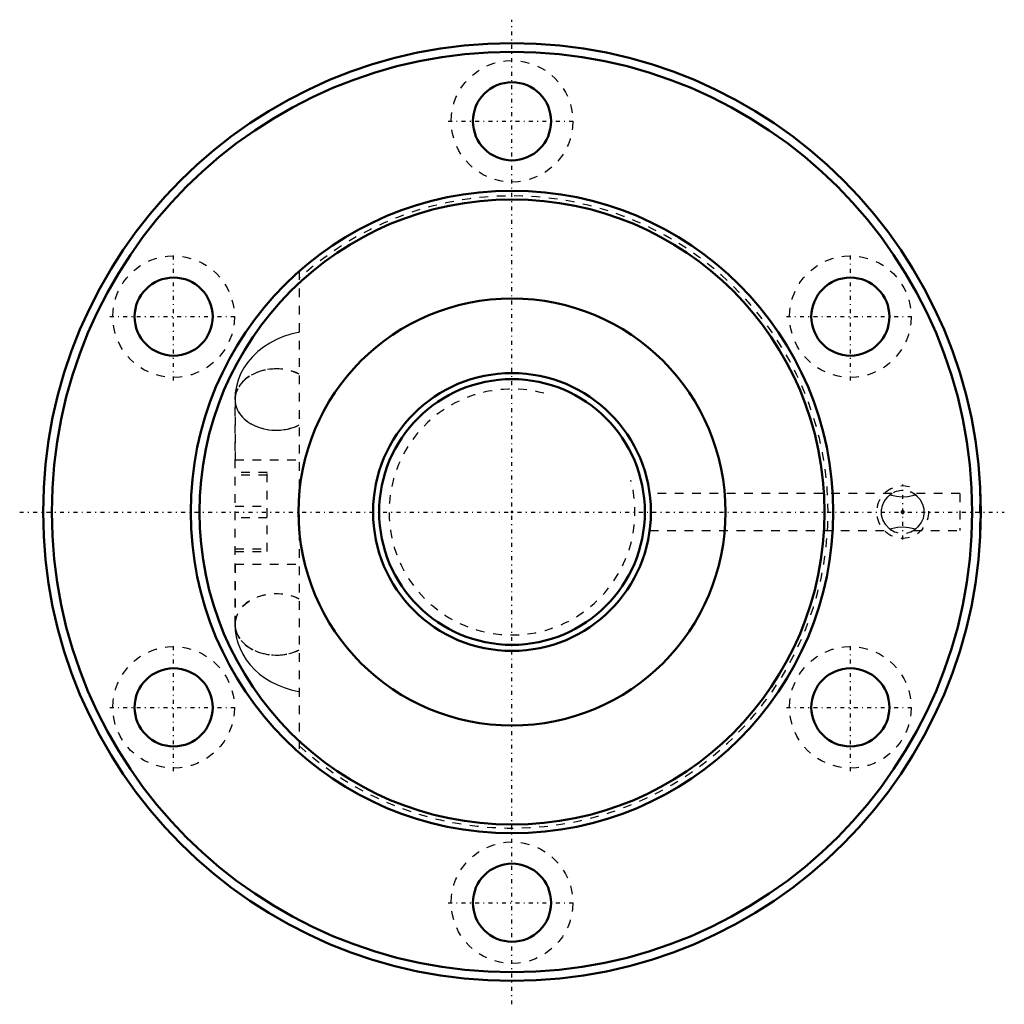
# Model space of a CAD drawing. Header units: millimetres. Extents: x -57 to 57, y -57 to 57.
import ezdxf

# ---------------------------------------------------------------- set-up
doc = ezdxf.new("R2010")
doc.units = ezdxf.units.MM
doc.linetypes.add('Center', pattern=[1.5, 0.45, -0.5, 0.05, -0.5])
doc.linetypes.add('Dashed', pattern=[2, 1, -1])
for name, color, linetype, lineweight in [('2d ConnectionPoints', 7, 'Continuous', 50), ('AM_0', 7, 'Continuous', 50), ('AM_5', 3, 'Continuous', 25), ('AM_7', 7, 'Center', 25), ('AM_9', 6, 'Dashed', 25)]:
    doc.layers.add(name, color=color, linetype=linetype, lineweight=lineweight)

# ---------------------------------------------------------------- blocks, each defined once
blk = doc.blocks.new('1_BIF3210V_7RR_Nut_0_in_BIF3210V_7RRG0_140LC0_000_2')
at = {"layer": 'AM_0'}
for p, q in [((54, 2.12), (53.96, 2.12)), ((53.96, -2.12), (53.96, -2.12))]:
    blk.add_line(p, q, dxfattribs=at)
for centre, radius in [((0, 0), 54), ((0, 0), 53), ((0, 45), 4.5), ((0, 0), 37), ((0, 0), 36), ((-38.97, 22.5), 4.5), ((38.97, 22.5), 4.5), ((0, 0), 24.6), ((-38.97, -22.5), 4.5), ((38.97, -22.5), 4.5), ((0, -45), 4.5)]:
    blk.add_circle(centre, radius, dxfattribs=at)
at = {"layer": 'AM_5', "linetype": 'Dashed'}
blk.add_arc((45, 0), 3, 75, 15, dxfattribs=at)
at = {"layer": 'AM_7'}
for p, q in [((0, -56.7), (0, 56.7)), ((-7.35, 45), (7.35, 45)), ((-38.97, 15.15), (-38.97, 29.85)), ((38.97, 15.15), (38.97, 29.85)), ((-46.32, 22.5), (-31.62, 22.5)), ((31.62, 22.5), (46.32, 22.5)), ((45, -3.15), (45, 3.15)), ((-56.7, 0), (56.7, 0)), ((-38.97, -29.85), (-38.97, -15.15)), ((38.97, -29.85), (38.97, -15.15)), ((-46.32, -22.5), (-31.62, -22.5)), ((31.62, -22.5), (46.32, -22.5)), ((-7.35, -45), (7.35, -45))]:
    blk.add_line(p, q, dxfattribs=at)
at = {"layer": 'AM_9'}
for p, q in [((-24.5, 27.73), (-24.5, -27.73)), ((-31.9, -12.95), (-31.9, 12.95)), ((-31.89, 12.95), (-31.89, 6)), ((-31.9, 6), (-24.5, 6)), ((-28.2, 4.55), (-31.9, 4.55)), ((-28.2, -4.55), (-28.2, 4.55)), ((-28.2, 4.25), (-31.9, 4.25)), ((43.75, 2.12), (15.86, 2.12)), ((51.59, 2.12), (46.24, 2.12)), ((51.59, 2.12), (51.59, -2.12)), ((53.89, -2.12), (53.89, 2.12)), ((53.96, 2.12), (53.89, 2.12)), ((-31.9, 0.67), (-28.2, 0.67)), ((-28.2, -0.67), (-31.9, -0.67)), ((15.86, -2.12), (43.76, -2.12)), ((46.25, -2.12), (51.59, -2.12)), ((53.89, -2.12), (53.96, -2.12)), ((-31.9, -4.25), (-28.2, -4.25)), ((-31.9, -4.55), (-28.2, -4.55)), ((-31.9, -6), (-24.5, -6)), ((-31.89, -6), (-31.89, -12.95))]:
    blk.add_line(p, q, dxfattribs=at)
for points in [[(-24.5, 20.69), (-24.62, 20.67), (-25.48, 20.47), (-26.31, 20.2), (-27.12, 19.87), (-27.9, 19.46), (-28.62, 19), (-29.29, 18.47), (-29.9, 17.89), (-30.43, 17.26), (-30.88, 16.6), (-31.25, 15.9), (-31.54, 15.18), (-31.74, 14.45), (-31.87, 13.71), (-31.91, 12.95)], [(43.71, -2.09), (43.49, -1.94), (43.04, -1.48), (42.72, -0.92), (42.57, -0.38), (42.55, 0.22), (42.66, 0.74), (42.87, 1.22), (43.28, 1.76), (43.49, 1.94), (43.6, 2.02)], [(43.76, 2.12), (43.73, 2.1), (43.53, 1.97)], [(43.53, 1.97), (44.28, 1.83), (44.92, 1.75), (45.59, 1.8), (46.47, 1.97)], [(46.47, 1.97), (46.3, 2.09), (46.24, 2.12), (46.24, 2.12)], [(46.29, 2.09), (46.51, 1.94), (46.96, 1.48), (47.28, 0.92), (47.43, 0.38), (47.45, -0.22), (47.34, -0.74), (47.13, -1.22), (46.72, -1.76), (46.51, -1.94), (46.4, -2.02)], [(44.94, -0.17), (44.99, -0.18), (45.04, -0.17), (45.09, -0.15), (45.12, -0.11), (45.15, -0.07), (45.16, -0.01), (45.16, 0.06), (45.13, 0.11), (45.08, 0.15), (45.03, 0.17), (44.98, 0.17), (44.93, 0.16), (44.89, 0.13), (44.85, 0.08), (44.84, 0.03), (44.84, -0.04), (44.86, -0.1), (44.9, -0.14), (44.94, -0.17)], [(46.47, -1.97), (45.72, -1.83), (45.08, -1.75), (44.41, -1.8), (43.53, -1.97)], [(43.53, -1.97), (43.7, -2.09), (43.76, -2.12), (43.76, -2.12)], [(46.24, -2.12), (46.27, -2.1), (46.47, -1.97)], [(-31.91, -12.95), (-31.88, -13.64), (-31.76, -14.36), (-31.58, -15.06), (-31.32, -15.74), (-31, -16.39), (-30.61, -17.01), (-30.16, -17.6), (-29.64, -18.15), (-29.07, -18.66), (-28.43, -19.13), (-27.75, -19.55), (-27.01, -19.92), (-26.23, -20.23), (-25.42, -20.48), (-24.58, -20.67), (-24.5, -20.69)]]:
    blk.add_lwpolyline(points, dxfattribs=at)
for centre in [(0, 45), (-38.97, 22.5), (38.97, 22.5), (-38.97, -22.5), (38.97, -22.5), (0, -45)]:
    blk.add_circle(centre, 7, dxfattribs=at)
for centre, radius, start, end in [((0, 0), 36.4, 227.695, 132.305), ((45, 0), 2.46, 45.9925, 128.823), ((45, 0), 2.46, 357.6183, 2.5731), ((45, 0), 2.46, 233.1935, 306.8065)]:
    blk.add_arc(centre, radius, start, end, dxfattribs=at)
for centre, major_axis, start_param, end_param in [((-27.16, 12.95), (-4.75, 0), 4.118003, 8.448367), ((-27.15, 12.95), (4.75, 0), 1.571849, 5.304236), ((-27.14, 12.95), (4.75, 0), 0.981484, 3.141593), ((-27.15, 12.95), (4.75, 0), 0.978949, 1.571849), ((-27.14, 12.95), (4.75, 0), 3.141593, 5.301701), ((-27.14, -12.95), (4.75, 0), 0.981484, 5.301701), ((-27.16, -12.95), (4.75, 0), 0.976411, 4.714494), ((-27.15, -12.95), (4.75, 0), 0.978949, 3.141593), ((-27.15, -12.95), (4.75, 0), 3.141593, 5.304236), ((-27.16, -12.95), (4.75, 0), 4.714494, 5.306775)]:
    blk.add_ellipse(centre, major_axis=major_axis, ratio=0.743145, start_param=start_param, end_param=end_param, dxfattribs=at)
blk = doc.blocks.new('2_BIF3210V_7RR000_Shaft_0_in_BIF3210V_7RRG0_140LC0_000_2')
at = {"layer": 'AM_0'}
for radius in [16, 15.3]:
    blk.add_circle((0, 0), radius, dxfattribs=at)
at = {"layer": 'AM_5', "linetype": 'Dashed'}
blk.add_arc((0, 0), 14.16, 75, 15, dxfattribs=at)

msp = doc.modelspace()

# ---------------------------------------------------------------- linework, layer by layer
at = {"layer": '2d ConnectionPoints'}
msp.add_point((0, 0), dxfattribs=at)
msp.add_point((0, 0), dxfattribs=at)

# ---------------------------------------------------------------- block references
for name in ['1_BIF3210V_7RR_Nut_0_in_BIF3210V_7RRG0_140LC0_000_2', '2_BIF3210V_7RR000_Shaft_0_in_BIF3210V_7RRG0_140LC0_000_2']:
    msp.add_blockref(name, (0, 0))

doc.saveas('drawing.dxf')
